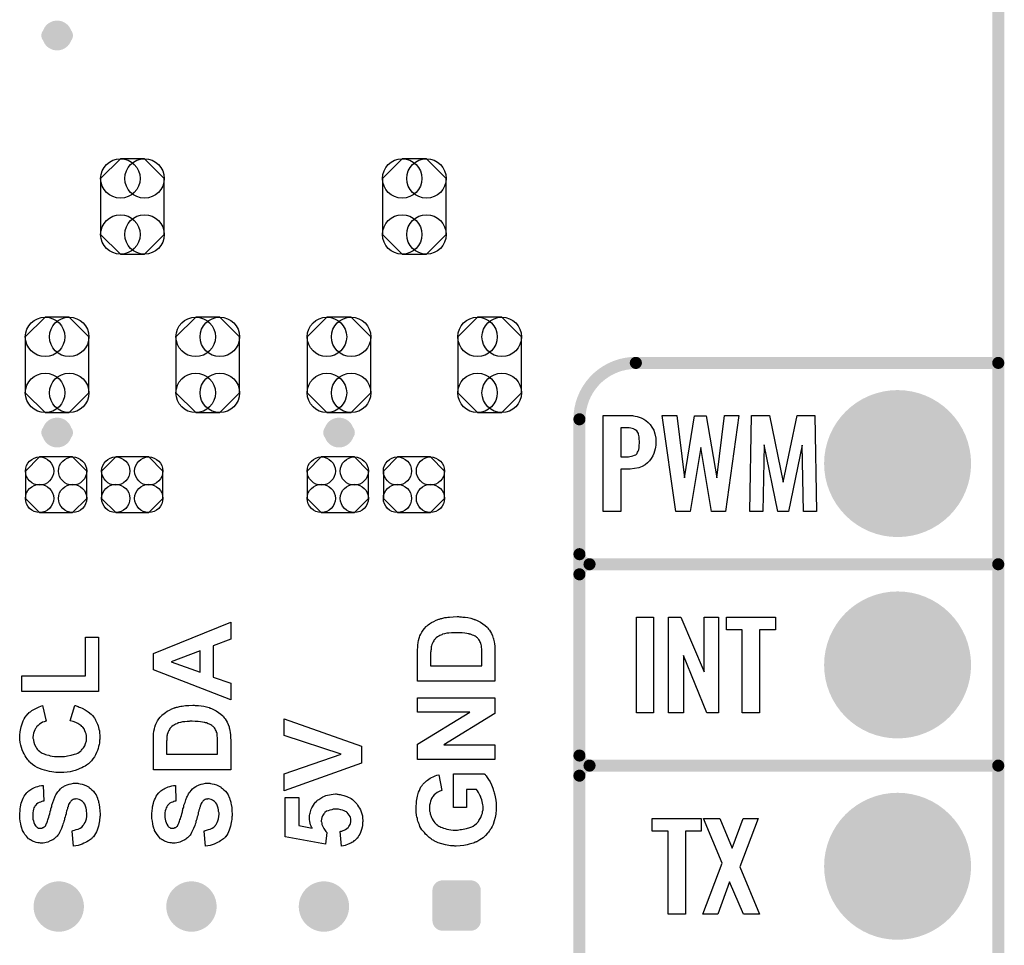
# Model space of a CAD drawing. Extents: x -0.07 to 0.95, y -0.15 to 2.1.
# Tile 10 of 14: x 0.46 to 0.95, y 0.46 to 0.92. Entities that reach past the tile are written whole.
import ezdxf

# ---------------------------------------------------------------- set-up
doc = ezdxf.new("R2010")
doc.units = 0
doc.layers.get('0').update_dxf_attribs({"linetype": 'CONTINUOUS'})
for name, color, linetype in [('gko', 6, 'CONTINUOUS'), ('gto', 2, 'CONTINUOUS'), ('gts', 1, 'CONTINUOUS')]:
    doc.layers.add(name, color=color, linetype=linetype)

# ---------------------------------------------------------------- blocks, each defined once
blk = doc.blocks.new('D18')
at = {"const_width": 0.0075}
blk.add_lwpolyline([(-0.00375, 0, 1), (0.00375, 0, 1)], format="xyb", close=True, dxfattribs=at)
blk = doc.blocks.new('D20')
at = {"const_width": 0.005}
blk.add_lwpolyline([(-0.0025, 0, 1), (0.0025, 0, 1)], format="xyb", close=True, dxfattribs=at)
blk = doc.blocks.new('D29')
at = {"const_width": 0.003}
blk.add_lwpolyline([(-0.0015, 0, 1), (0.0015, 0, 1)], format="xyb", close=True, dxfattribs=at)
blk = doc.blocks.new('D62')
at = {"const_width": 0.00395}
blk.add_lwpolyline([(-0.001975, 0, 1), (0.001975, 0, 1)], format="xyb", close=True, dxfattribs=at)
blk = doc.blocks.new('D67')
blk.add_lwpolyline([(0.0152, -0.0068), (0.0152, 0.0068), (0.0082, 0.0138), (-0.0082, 0.0138), (-0.0152, 0.0068), (-0.0152, -0.0068), (-0.0082, -0.0138), (0.0082, -0.0138)], close=True)
for centre in [(-0.0082, 0.0068), (0.0082, 0.0068), (-0.0082, -0.0068), (0.0082, -0.0068)]:
    blk.add_circle(centre, 0.007)
blk = doc.blocks.new('D68')
blk.add_lwpolyline([(-0.0158, 0.0139), (-0.0158, -0.0139), (-0.006, -0.0237), (0.006, -0.0237), (0.0158, -0.0139), (0.0158, 0.0139), (0.006, 0.0237), (-0.006, 0.0237)], close=True)
for centre in [(-0.006, 0.0139), (0.006, 0.0139), (-0.006, -0.0139), (0.006, -0.0139)]:
    blk.add_circle(centre, 0.0098)
blk = doc.blocks.new('D39')
at = {"const_width": 0.0365}
blk.add_lwpolyline([(-0.01825, 0, 1), (0.01825, 0, 1)], format="xyb", close=True, dxfattribs=at)

msp = doc.modelspace()

# ---------------------------------------------------------------- linework, layer by layer
at = {"layer": 'gko', "color": 6, "const_width": 0.006}
msp.add_lwpolyline([(0.95, -0.05), (0.95, 2.01)], dxfattribs=at)
at = {"layer": 'gto', "color": 2}
for points, const_width in [([(0.4865, 0.9126, 1), (0.4787, 0.9126)], 0.007), ([(0.4787, 0.9126, 1), (0.4865, 0.9126)], 0.007), ([(0.77, 0.75, 0.414214), (0.742, 0.722)], 0.006), ([(0.4865, 0.7154, 1), (0.4787, 0.7154)], 0.007), ([(0.4787, 0.7154, 1), (0.4865, 0.7154)], 0.007), ([(0.6265, 0.7154, 1), (0.6187, 0.7154)], 0.007), ([(0.6187, 0.7154, 1), (0.6265, 0.7154)], 0.007), ([(0.742, 0.655, 0.414214), (0.747, 0.65)], 0.006), ([(0.747, 0.65, 0.414214), (0.742, 0.645)], 0.006), ([(0.747, 0.65, 0.414214), (0.742, 0.645)], 0.006), ([(0.742, 0.555, 0.414214), (0.747, 0.55)], 0.006), ([(0.747, 0.55, 0.414214), (0.742, 0.545)], 0.006), ([(0.747, 0.55, 0.414214), (0.742, 0.545)], 0.006), ([(0.4884, 0.48, 1), (0.4784, 0.48)], 0.015), ([(0.5543, 0.48, 1), (0.5443, 0.48)], 0.015), ([(0.6201, 0.48, 1), (0.6101, 0.48)], 0.015), ([(0.4784, 0.48, 1), (0.4884, 0.48)], 0.015), ([(0.5443, 0.48, 1), (0.5543, 0.48)], 0.015), ([(0.6101, 0.48, 1), (0.6201, 0.48)], 0.015)]:
    msp.add_lwpolyline(points, format="xyb", dxfattribs=dict(at, const_width=const_width))
for points, const_width in [([(0.4787, 0.9126), (0.4787, 0.9126)], 0.007), ([(0.4865, 0.9126), (0.4865, 0.9126)], 0.007), ([(0.4865, 0.9126), (0.4865, 0.9126)], 0.007), ([(0.77, 0.75), (0.77, 0.75)], 0.006), ([(0.77, 0.75), (0.77, 0.75)], 0.006), ([(0.77, 0.75), (0.95, 0.75)], 0.006), ([(0.742, -0.022), (0.742, 0.722)], 0.006), ([(0.4787, 0.7154), (0.4787, 0.7154)], 0.007), ([(0.4865, 0.7154), (0.4865, 0.7154)], 0.007), ([(0.4865, 0.7154), (0.4865, 0.7154)], 0.007), ([(0.6187, 0.7154), (0.6187, 0.7154)], 0.007), ([(0.6265, 0.7154), (0.6265, 0.7154)], 0.007), ([(0.6265, 0.7154), (0.6265, 0.7154)], 0.007), ([(0.742, 0.655), (0.742, 0.655)], 0.006), ([(0.742, 0.655), (0.742, 0.655)], 0.006), ([(0.747, 0.65), (0.747, 0.65)], 0.006), ([(0.747, 0.65), (0.747, 0.65)], 0.006), ([(0.747, 0.65), (0.747, 0.65)], 0.006), ([(0.747, 0.65), (0.747, 0.65)], 0.006), ([(0.747, 0.65), (0.95, 0.65)], 0.006), ([(0.747, 0.65), (0.95, 0.65)], 0.006), ([(0.742, 0.555), (0.742, 0.645)], 0.006), ([(0.742, 0.555), (0.742, 0.555)], 0.006), ([(0.742, 0.555), (0.742, 0.555)], 0.006), ([(0.747, 0.55), (0.747, 0.55)], 0.006), ([(0.747, 0.55), (0.747, 0.55)], 0.006), ([(0.747, 0.55), (0.747, 0.55)], 0.006), ([(0.747, 0.55), (0.747, 0.55)], 0.006), ([(0.747, 0.55), (0.95, 0.55)], 0.006), ([(0.747, 0.55), (0.95, 0.55)], 0.006), ([(0.742, 0.455), (0.742, 0.545)], 0.006), ([(0.674, 0.488), (0.688, 0.488)], 0.01), ([(0.674, 0.473), (0.674, 0.488)], 0.01), ([(0.6781, 0.4781), (0.688, 0.488)], 0.01), ([(0.688, 0.473), (0.688, 0.488)], 0.01), ([(0.4784, 0.48), (0.4784, 0.48)], 0.015), ([(0.4884, 0.48), (0.4884, 0.48)], 0.015), ([(0.4884, 0.48), (0.4884, 0.48)], 0.015), ([(0.5443, 0.48), (0.5443, 0.48)], 0.015), ([(0.5543, 0.48), (0.5543, 0.48)], 0.015), ([(0.5543, 0.48), (0.5543, 0.48)], 0.015), ([(0.6101, 0.48), (0.6101, 0.48)], 0.015), ([(0.6201, 0.48), (0.6201, 0.48)], 0.015), ([(0.6201, 0.48), (0.6201, 0.48)], 0.015), ([(0.674, 0.473), (0.688, 0.473)], 0.01)]:
    msp.add_lwpolyline(points, dxfattribs=dict(at, const_width=const_width))
for points in [[(0.7689, 0.7237), (0.7697, 0.7236), (0.7706, 0.7234), (0.7716, 0.723), (0.7727, 0.7227), (0.7739, 0.7221), (0.775, 0.7214), (0.7761, 0.7204), (0.7771, 0.7194), (0.778, 0.718), (0.7789, 0.7166), (0.7794, 0.7147), (0.7799, 0.7127), (0.78, 0.7103), (0.78, 0.7101), (0.78, 0.7097), (0.7799, 0.7091), (0.7798, 0.7082), (0.7796, 0.7073), (0.7793, 0.7062), (0.7789, 0.705), (0.7784, 0.7038), (0.7776, 0.7026), (0.7768, 0.7014), (0.7758, 0.7004), (0.7746, 0.6994), (0.7731, 0.6985), (0.7715, 0.6979), (0.7694, 0.6975), (0.7672, 0.6973), (0.7625, 0.6973), (0.7625, 0.6762), (0.7538, 0.6762), (0.7538, 0.7238), (0.7683, 0.7238), (0.7689, 0.7237)], [(0.8146, 0.6762), (0.8075, 0.6762), (0.8023, 0.708), (0.797, 0.6762), (0.7898, 0.6762), (0.7831, 0.7238), (0.7903, 0.7238), (0.7942, 0.6929), (0.7992, 0.7237), (0.805, 0.7237), (0.8102, 0.6929), (0.814, 0.7238), (0.8212, 0.7238), (0.8146, 0.6762)], [(0.8598, 0.6762), (0.8533, 0.6762), (0.8526, 0.7092), (0.8458, 0.6762), (0.8406, 0.6762), (0.8337, 0.7093), (0.8331, 0.6762), (0.8266, 0.6762), (0.8274, 0.7238), (0.8364, 0.7238), (0.8431, 0.6908), (0.8502, 0.7238), (0.8589, 0.7238), (0.8598, 0.6762)], [(0.7667, 0.7177), (0.7625, 0.7177), (0.7625, 0.7034), (0.7664, 0.7034), (0.767, 0.7035), (0.7678, 0.7036), (0.7685, 0.7038), (0.7693, 0.7041), (0.77, 0.7044), (0.7705, 0.7049), (0.7706, 0.705), (0.7707, 0.7052), (0.7709, 0.7056), (0.7712, 0.7062), (0.7715, 0.7069), (0.7716, 0.7079), (0.7717, 0.709), (0.7718, 0.7103), (0.7718, 0.7104), (0.7718, 0.7107), (0.7718, 0.7113), (0.7717, 0.7119), (0.7716, 0.7133), (0.7715, 0.714), (0.7714, 0.7146), (0.7714, 0.7147), (0.7713, 0.7149), (0.771, 0.7154), (0.7705, 0.7162), (0.7697, 0.7168), (0.7696, 0.7168), (0.7694, 0.7169), (0.7691, 0.7171), (0.7688, 0.7173), (0.7682, 0.7174), (0.7675, 0.7176), (0.7667, 0.7177)], [(0.5688, 0.6128), (0.5601, 0.6095), (0.5601, 0.594), (0.5688, 0.5909), (0.5688, 0.5826), (0.5304, 0.5975), (0.5304, 0.6057), (0.5688, 0.6212), (0.5688, 0.6128)], [(0.6824, 0.6239), (0.6829, 0.6239), (0.6834, 0.6239), (0.684, 0.6238), (0.6853, 0.6237), (0.6866, 0.6235), (0.688, 0.6232), (0.6893, 0.6228), (0.6894, 0.6228), (0.6895, 0.6227), (0.6897, 0.6226), (0.6901, 0.6225), (0.6904, 0.6224), (0.6908, 0.6222), (0.6918, 0.6217), (0.6928, 0.6212), (0.694, 0.6204), (0.6951, 0.6196), (0.6962, 0.6187), (0.6963, 0.6186), (0.6965, 0.6183), (0.6968, 0.6178), (0.6973, 0.6172), (0.6978, 0.6164), (0.6983, 0.6156), (0.6988, 0.6145), (0.6992, 0.6132), (0.6992, 0.6132), (0.6993, 0.6131), (0.6993, 0.613), (0.6993, 0.6128), (0.6994, 0.6122), (0.6996, 0.6114), (0.6998, 0.6105), (0.6999, 0.6093), (0.6999, 0.6079), (0.7, 0.6064), (0.7, 0.5919), (0.6616, 0.5919), (0.6616, 0.606), (0.6616, 0.606), (0.6616, 0.6062), (0.6616, 0.6064), (0.6616, 0.6067), (0.6616, 0.6072), (0.6616, 0.6076), (0.6617, 0.6087), (0.6618, 0.6098), (0.6619, 0.6111), (0.6621, 0.6122), (0.6624, 0.6133), (0.6624, 0.6133), (0.6624, 0.6135), (0.6625, 0.6136), (0.6625, 0.6138), (0.6628, 0.6145), (0.6632, 0.6153), (0.6637, 0.6162), (0.6643, 0.6172), (0.665, 0.6181), (0.6659, 0.6191), (0.6659, 0.6191), (0.666, 0.6192), (0.6664, 0.6194), (0.6669, 0.6199), (0.6676, 0.6204), (0.6685, 0.621), (0.6696, 0.6216), (0.6708, 0.6222), (0.6721, 0.6227), (0.6722, 0.6227), (0.6723, 0.6228), (0.6725, 0.6228), (0.6728, 0.6229), (0.6731, 0.623), (0.6736, 0.6231), (0.6741, 0.6232), (0.6746, 0.6234), (0.6752, 0.6235), (0.676, 0.6236), (0.6767, 0.6237), (0.6775, 0.6238), (0.6792, 0.6239), (0.6812, 0.624), (0.682, 0.624), (0.6824, 0.6239)], [(0.7788, 0.5762), (0.7703, 0.5762), (0.7703, 0.6238), (0.7788, 0.6238), (0.7788, 0.5762)], [(0.811, 0.5762), (0.8052, 0.5762), (0.7936, 0.6046), (0.7936, 0.5762), (0.7862, 0.5762), (0.7862, 0.6238), (0.7923, 0.6238), (0.8039, 0.5966), (0.8039, 0.6238), (0.811, 0.6238), (0.811, 0.5762)], [(0.8393, 0.6174), (0.8315, 0.6174), (0.8315, 0.5762), (0.8228, 0.5762), (0.8228, 0.6174), (0.815, 0.6174), (0.815, 0.6238), (0.8393, 0.6238), (0.8393, 0.6174)], [(0.5032, 0.5868), (0.465, 0.5868), (0.465, 0.5945), (0.4967, 0.5945), (0.4967, 0.6138), (0.5032, 0.6138), (0.5032, 0.5868)], [(0.6809, 0.616), (0.6797, 0.616), (0.6793, 0.6159), (0.6784, 0.6159), (0.6772, 0.6158), (0.6761, 0.6157), (0.675, 0.6155), (0.674, 0.6152), (0.674, 0.6152), (0.6739, 0.6151), (0.6736, 0.615), (0.6732, 0.6148), (0.6726, 0.6146), (0.6721, 0.6143), (0.6715, 0.6139), (0.6709, 0.6135), (0.6703, 0.613), (0.6703, 0.6129), (0.6701, 0.6127), (0.6699, 0.6124), (0.6696, 0.612), (0.6693, 0.6115), (0.669, 0.6108), (0.6687, 0.6102), (0.6685, 0.6094), (0.6685, 0.6093), (0.6684, 0.6091), (0.6684, 0.6086), (0.6683, 0.608), (0.6683, 0.6076), (0.6682, 0.6071), (0.6682, 0.6066), (0.6681, 0.6061), (0.6681, 0.6054), (0.6681, 0.6047), (0.6681, 0.6039), (0.6681, 0.6031), (0.6681, 0.5996), (0.6935, 0.5996), (0.6935, 0.6053), (0.6935, 0.6054), (0.6935, 0.6055), (0.6935, 0.6057), (0.6935, 0.6059), (0.6935, 0.6065), (0.6935, 0.6072), (0.6935, 0.608), (0.6933, 0.6087), (0.6933, 0.6095), (0.6932, 0.6101), (0.6932, 0.6102), (0.6931, 0.6104), (0.693, 0.6107), (0.6928, 0.6112), (0.6926, 0.6117), (0.6923, 0.6122), (0.692, 0.6127), (0.6916, 0.6132), (0.6915, 0.6132), (0.6913, 0.6134), (0.6911, 0.6136), (0.6907, 0.6139), (0.6902, 0.6142), (0.6896, 0.6146), (0.6888, 0.6148), (0.6879, 0.6152), (0.6878, 0.6152), (0.6878, 0.6152), (0.6876, 0.6152), (0.6874, 0.6153), (0.6872, 0.6154), (0.6868, 0.6155), (0.686, 0.6156), (0.685, 0.6157), (0.6838, 0.6159), (0.6824, 0.6159), (0.6809, 0.616)], [(0.5536, 0.607), (0.5393, 0.6016), (0.5536, 0.5964), (0.5536, 0.607)], [(0.7, 0.5759), (0.6747, 0.5603), (0.7, 0.5603), (0.7, 0.5531), (0.6616, 0.5531), (0.6616, 0.5606), (0.6875, 0.5765), (0.6616, 0.5765), (0.6616, 0.5836), (0.7, 0.5836), (0.7, 0.5759)], [(0.4917, 0.5798), (0.492, 0.5797), (0.4925, 0.5795), (0.493, 0.5793), (0.4936, 0.5791), (0.4942, 0.5788), (0.495, 0.5785), (0.4965, 0.5777), (0.498, 0.5767), (0.4995, 0.5755), (0.5002, 0.5748), (0.5008, 0.5741), (0.5008, 0.574), (0.5009, 0.5739), (0.5011, 0.5737), (0.5013, 0.5734), (0.5015, 0.573), (0.5017, 0.5725), (0.502, 0.5719), (0.5023, 0.5713), (0.5026, 0.5706), (0.5029, 0.5698), (0.5031, 0.569), (0.5033, 0.5681), (0.5036, 0.5672), (0.5037, 0.5661), (0.5038, 0.5651), (0.5038, 0.5639), (0.5038, 0.5638), (0.5038, 0.5636), (0.5038, 0.5632), (0.5037, 0.5626), (0.5037, 0.562), (0.5036, 0.5612), (0.5034, 0.5604), (0.5032, 0.5595), (0.5029, 0.5585), (0.5026, 0.5575), (0.5021, 0.5565), (0.5016, 0.5554), (0.5011, 0.5543), (0.5003, 0.5533), (0.4996, 0.5523), (0.4986, 0.5513), (0.4986, 0.5513), (0.4984, 0.5511), (0.4981, 0.5509), (0.4977, 0.5506), (0.4971, 0.5502), (0.4965, 0.5498), (0.4957, 0.5494), (0.4948, 0.5489), (0.4939, 0.5485), (0.4928, 0.548), (0.4916, 0.5476), (0.4903, 0.5472), (0.489, 0.5469), (0.4875, 0.5467), (0.486, 0.5465), (0.4843, 0.5465), (0.4839, 0.5465), (0.4834, 0.5465), (0.4827, 0.5465), (0.4819, 0.5466), (0.481, 0.5467), (0.48, 0.5469), (0.4788, 0.5471), (0.4776, 0.5474), (0.4764, 0.5477), (0.4752, 0.5481), (0.4739, 0.5486), (0.4727, 0.5491), (0.4715, 0.5498), (0.4704, 0.5505), (0.4694, 0.5514), (0.4693, 0.5515), (0.4691, 0.5516), (0.4689, 0.5519), (0.4685, 0.5523), (0.4681, 0.5528), (0.4677, 0.5534), (0.4672, 0.5541), (0.4667, 0.5549), (0.4662, 0.5558), (0.4657, 0.5567), (0.4653, 0.5578), (0.4649, 0.559), (0.4645, 0.5602), (0.4643, 0.5615), (0.4641, 0.5629), (0.464, 0.5644), (0.464, 0.5644), (0.464, 0.5647), (0.464, 0.5651), (0.4641, 0.5656), (0.4642, 0.5662), (0.4643, 0.5668), (0.4644, 0.5676), (0.4645, 0.5684), (0.4648, 0.5693), (0.465, 0.5703), (0.4654, 0.5712), (0.4658, 0.5722), (0.4663, 0.5732), (0.4668, 0.574), (0.4675, 0.575), (0.4682, 0.5758), (0.4682, 0.5759), (0.4683, 0.5759), (0.4685, 0.5761), (0.4686, 0.5763), (0.4689, 0.5765), (0.4693, 0.5767), (0.47, 0.5773), (0.471, 0.5779), (0.4723, 0.5786), (0.4736, 0.5792), (0.4753, 0.5798), (0.4771, 0.5721), (0.477, 0.5721), (0.477, 0.572), (0.4768, 0.572), (0.4766, 0.5719), (0.4761, 0.5718), (0.4754, 0.5715), (0.4746, 0.5711), (0.4739, 0.5706), (0.4731, 0.5699), (0.4724, 0.5692), (0.4724, 0.5691), (0.4721, 0.5688), (0.4719, 0.5684), (0.4715, 0.5678), (0.4712, 0.567), (0.4709, 0.5661), (0.4707, 0.5651), (0.4706, 0.564), (0.4706, 0.5639), (0.4706, 0.5638), (0.4706, 0.5636), (0.4707, 0.5633), (0.4708, 0.5629), (0.4708, 0.5625), (0.471, 0.5616), (0.4714, 0.5604), (0.472, 0.5593), (0.4723, 0.5587), (0.4727, 0.5581), (0.4732, 0.5576), (0.4738, 0.5571), (0.4738, 0.5571), (0.4739, 0.557), (0.4741, 0.5568), (0.4744, 0.5567), (0.4747, 0.5565), (0.4751, 0.5562), (0.4756, 0.556), (0.4761, 0.5558), (0.4768, 0.5555), (0.4775, 0.5553), (0.4784, 0.5551), (0.4792, 0.5548), (0.4802, 0.5547), (0.4813, 0.5546), (0.4825, 0.5545), (0.4837, 0.5545), (0.4845, 0.5545), (0.4849, 0.5545), (0.4855, 0.5545), (0.4862, 0.5546), (0.487, 0.5547), (0.4878, 0.5548), (0.4895, 0.5551), (0.4912, 0.5556), (0.4921, 0.5558), (0.4928, 0.5562), (0.4936, 0.5566), (0.4942, 0.5571), (0.4942, 0.5571), (0.4943, 0.5572), (0.4945, 0.5573), (0.4947, 0.5576), (0.4951, 0.5581), (0.4957, 0.5589), (0.4963, 0.5598), (0.4967, 0.561), (0.4971, 0.5623), (0.4972, 0.5631), (0.4972, 0.5638), (0.4972, 0.5639), (0.4972, 0.5639), (0.4972, 0.5641), (0.4972, 0.5643), (0.4971, 0.5649), (0.497, 0.5657), (0.4967, 0.5664), (0.4964, 0.5673), (0.496, 0.5682), (0.4953, 0.5691), (0.4952, 0.5692), (0.4949, 0.5695), (0.4945, 0.5699), (0.4938, 0.5703), (0.4929, 0.5709), (0.4918, 0.5714), (0.4906, 0.5719), (0.4891, 0.5723), (0.4914, 0.5799), (0.4915, 0.5799), (0.4917, 0.5798)], [(0.5512, 0.5799), (0.5516, 0.5799), (0.5522, 0.5799), (0.5528, 0.5798), (0.5541, 0.5797), (0.5554, 0.5795), (0.5568, 0.5792), (0.5581, 0.5788), (0.5582, 0.5788), (0.5583, 0.5787), (0.5585, 0.5786), (0.5588, 0.5785), (0.5592, 0.5784), (0.5596, 0.5782), (0.5606, 0.5777), (0.5616, 0.5772), (0.5628, 0.5764), (0.5639, 0.5756), (0.5649, 0.5747), (0.5651, 0.5745), (0.5653, 0.5743), (0.5656, 0.5738), (0.5661, 0.5732), (0.5666, 0.5724), (0.5671, 0.5715), (0.5676, 0.5704), (0.568, 0.5692), (0.568, 0.5692), (0.5681, 0.5691), (0.5681, 0.5689), (0.5681, 0.5688), (0.5682, 0.5682), (0.5684, 0.5674), (0.5686, 0.5664), (0.5687, 0.5653), (0.5687, 0.5639), (0.5688, 0.5624), (0.5688, 0.5479), (0.5304, 0.5479), (0.5304, 0.5619), (0.5304, 0.562), (0.5304, 0.5622), (0.5304, 0.5624), (0.5304, 0.5627), (0.5304, 0.5632), (0.5304, 0.5636), (0.5305, 0.5647), (0.5305, 0.5658), (0.5307, 0.5671), (0.5309, 0.5682), (0.5311, 0.5693), (0.5311, 0.5693), (0.5312, 0.5694), (0.5313, 0.5696), (0.5313, 0.5698), (0.5316, 0.5705), (0.532, 0.5713), (0.5325, 0.5722), (0.5331, 0.5732), (0.5338, 0.5741), (0.5347, 0.575), (0.5347, 0.5751), (0.5348, 0.5752), (0.5351, 0.5754), (0.5357, 0.5759), (0.5364, 0.5764), (0.5373, 0.577), (0.5384, 0.5776), (0.5396, 0.5782), (0.5409, 0.5787), (0.541, 0.5787), (0.5411, 0.5788), (0.5413, 0.5788), (0.5416, 0.5789), (0.5419, 0.579), (0.5424, 0.5791), (0.5429, 0.5792), (0.5434, 0.5794), (0.544, 0.5795), (0.5447, 0.5796), (0.5455, 0.5797), (0.5463, 0.5798), (0.548, 0.5799), (0.55, 0.58), (0.5507, 0.58), (0.5512, 0.5799)], [(0.6337, 0.5596), (0.6337, 0.5512), (0.5953, 0.5375), (0.5953, 0.5459), (0.6237, 0.5556), (0.5953, 0.565), (0.5953, 0.5733), (0.6337, 0.5596)], [(0.5496, 0.572), (0.5485, 0.572), (0.5481, 0.5719), (0.5471, 0.5719), (0.546, 0.5718), (0.5449, 0.5717), (0.5438, 0.5714), (0.5428, 0.5712), (0.5427, 0.5712), (0.5427, 0.5711), (0.5424, 0.571), (0.542, 0.5708), (0.5414, 0.5706), (0.5409, 0.5703), (0.5403, 0.5699), (0.5396, 0.5694), (0.5391, 0.5689), (0.539, 0.5689), (0.5389, 0.5687), (0.5386, 0.5684), (0.5384, 0.568), (0.538, 0.5674), (0.5378, 0.5668), (0.5375, 0.5662), (0.5373, 0.5654), (0.5373, 0.5653), (0.5372, 0.5651), (0.5371, 0.5646), (0.537, 0.564), (0.537, 0.5636), (0.537, 0.5631), (0.537, 0.5626), (0.5369, 0.5621), (0.5369, 0.5614), (0.5369, 0.5607), (0.5369, 0.5599), (0.5369, 0.5591), (0.5369, 0.5556), (0.5623, 0.5556), (0.5623, 0.5613), (0.5623, 0.5614), (0.5623, 0.5615), (0.5623, 0.5617), (0.5623, 0.5619), (0.5623, 0.5624), (0.5622, 0.5632), (0.5622, 0.5639), (0.5621, 0.5647), (0.5621, 0.5654), (0.562, 0.5661), (0.562, 0.5662), (0.5618, 0.5664), (0.5617, 0.5667), (0.5616, 0.5672), (0.5613, 0.5677), (0.5611, 0.5682), (0.5607, 0.5687), (0.5603, 0.5692), (0.5603, 0.5692), (0.5601, 0.5694), (0.5598, 0.5696), (0.5595, 0.5699), (0.559, 0.5702), (0.5583, 0.5706), (0.5576, 0.5708), (0.5567, 0.5712), (0.5566, 0.5712), (0.5566, 0.5712), (0.5564, 0.5712), (0.5562, 0.5713), (0.556, 0.5714), (0.5556, 0.5714), (0.5548, 0.5716), (0.5538, 0.5717), (0.5526, 0.5719), (0.5512, 0.5719), (0.5496, 0.572)], [(0.6949, 0.5458), (0.6951, 0.5456), (0.6952, 0.5455), (0.6954, 0.5452), (0.6957, 0.5449), (0.6962, 0.5441), (0.6968, 0.5431), (0.6976, 0.5419), (0.6983, 0.5405), (0.6989, 0.5388), (0.6989, 0.5387), (0.699, 0.5386), (0.6991, 0.5384), (0.6992, 0.538), (0.6993, 0.5376), (0.6995, 0.5371), (0.6997, 0.5365), (0.6998, 0.5359), (0.7002, 0.5345), (0.7004, 0.5329), (0.7007, 0.5313), (0.7007, 0.5295), (0.7007, 0.5294), (0.7007, 0.5292), (0.7007, 0.5289), (0.7007, 0.5285), (0.7007, 0.5279), (0.7006, 0.5273), (0.7005, 0.5267), (0.7004, 0.5259), (0.7001, 0.5243), (0.6997, 0.5225), (0.6991, 0.5207), (0.6987, 0.5198), (0.6982, 0.5189), (0.6982, 0.5189), (0.6981, 0.5188), (0.6979, 0.5185), (0.6977, 0.5182), (0.6975, 0.5178), (0.6972, 0.5174), (0.6968, 0.5169), (0.6963, 0.5164), (0.6953, 0.5153), (0.6941, 0.5142), (0.6926, 0.5132), (0.691, 0.5122), (0.6909, 0.5122), (0.6907, 0.5121), (0.6905, 0.512), (0.6901, 0.5119), (0.6897, 0.5117), (0.6892, 0.5115), (0.6886, 0.5113), (0.6879, 0.5111), (0.6872, 0.5109), (0.6863, 0.5107), (0.6846, 0.5103), (0.6827, 0.5101), (0.6807, 0.51), (0.6801, 0.51), (0.6797, 0.5101), (0.6791, 0.5101), (0.6785, 0.5101), (0.6779, 0.5102), (0.6771, 0.5103), (0.6755, 0.5106), (0.6736, 0.5111), (0.6718, 0.5117), (0.6709, 0.5121), (0.67, 0.5125), (0.67, 0.5126), (0.6698, 0.5126), (0.6696, 0.5128), (0.6693, 0.5129), (0.6689, 0.5132), (0.6684, 0.5136), (0.6679, 0.5139), (0.6674, 0.5143), (0.6668, 0.5148), (0.6662, 0.5154), (0.6656, 0.516), (0.665, 0.5167), (0.6644, 0.5174), (0.6638, 0.5181), (0.6628, 0.5198), (0.6628, 0.5199), (0.6627, 0.52), (0.6626, 0.5202), (0.6625, 0.5205), (0.6624, 0.5209), (0.6622, 0.5213), (0.662, 0.5218), (0.6618, 0.5224), (0.6616, 0.523), (0.6615, 0.5237), (0.6613, 0.5245), (0.6611, 0.5253), (0.6609, 0.527), (0.6609, 0.529), (0.6609, 0.5291), (0.6609, 0.5294), (0.6609, 0.5297), (0.6609, 0.5302), (0.661, 0.5308), (0.661, 0.5315), (0.6611, 0.5323), (0.6613, 0.5331), (0.6616, 0.5349), (0.6621, 0.5368), (0.6625, 0.5377), (0.6629, 0.5386), (0.6633, 0.5394), (0.6639, 0.5402), (0.6639, 0.5402), (0.664, 0.5404), (0.6642, 0.5406), (0.6644, 0.5409), (0.6647, 0.5412), (0.6651, 0.5415), (0.6655, 0.5419), (0.666, 0.5424), (0.6666, 0.5428), (0.6672, 0.5432), (0.6679, 0.5437), (0.6686, 0.5441), (0.6694, 0.5445), (0.6703, 0.5449), (0.6712, 0.5452), (0.6721, 0.5454), (0.6736, 0.5377), (0.6735, 0.5377), (0.6735, 0.5376), (0.6731, 0.5375), (0.6726, 0.5373), (0.672, 0.537), (0.6713, 0.5366), (0.6705, 0.536), (0.6698, 0.5354), (0.6691, 0.5346), (0.6691, 0.5345), (0.6689, 0.5342), (0.6686, 0.5337), (0.6683, 0.5331), (0.668, 0.5323), (0.6678, 0.5313), (0.6675, 0.5303), (0.6675, 0.529), (0.6675, 0.529), (0.6675, 0.5288), (0.6675, 0.5285), (0.6675, 0.5282), (0.6676, 0.5278), (0.6676, 0.5273), (0.6678, 0.5267), (0.6679, 0.5261), (0.6683, 0.5248), (0.6685, 0.5242), (0.6689, 0.5235), (0.6693, 0.5228), (0.6696, 0.5222), (0.6702, 0.5215), (0.6708, 0.5209), (0.6708, 0.5209), (0.6709, 0.5208), (0.6711, 0.5207), (0.6714, 0.5205), (0.6717, 0.5203), (0.6721, 0.52), (0.6726, 0.5197), (0.6731, 0.5195), (0.6738, 0.5192), (0.6745, 0.5189), (0.6753, 0.5187), (0.6761, 0.5184), (0.6771, 0.5183), (0.6781, 0.5181), (0.6792, 0.518), (0.6804, 0.518), (0.681, 0.518), (0.6815, 0.518), (0.6821, 0.5181), (0.6827, 0.5182), (0.6835, 0.5183), (0.6842, 0.5184), (0.6859, 0.5187), (0.6876, 0.5193), (0.6885, 0.5196), (0.6892, 0.52), (0.69, 0.5205), (0.6907, 0.521), (0.6907, 0.521), (0.6908, 0.5212), (0.691, 0.5213), (0.6912, 0.5215), (0.6915, 0.5219), (0.6918, 0.5222), (0.6921, 0.5227), (0.6924, 0.5232), (0.6927, 0.5237), (0.693, 0.5243), (0.6936, 0.5257), (0.6938, 0.5264), (0.6939, 0.5272), (0.6941, 0.5281), (0.6941, 0.529), (0.6941, 0.529), (0.6941, 0.5291), (0.6941, 0.5294), (0.6941, 0.5299), (0.694, 0.5305), (0.6939, 0.5313), (0.6937, 0.5321), (0.6935, 0.533), (0.6932, 0.5339), (0.6932, 0.5339), (0.6931, 0.534), (0.693, 0.5343), (0.6928, 0.5348), (0.6925, 0.5353), (0.6922, 0.536), (0.6918, 0.5367), (0.6913, 0.5374), (0.6908, 0.5381), (0.6859, 0.5381), (0.6859, 0.5292), (0.6794, 0.5292), (0.6794, 0.5459), (0.6948, 0.5459), (0.6949, 0.5458)], [(0.4928, 0.5412), (0.4932, 0.5411), (0.494, 0.541), (0.495, 0.5408), (0.4961, 0.5405), (0.4971, 0.54), (0.4982, 0.5394), (0.4983, 0.5394), (0.4983, 0.5392), (0.4987, 0.539), (0.4992, 0.5386), (0.4998, 0.538), (0.5006, 0.5373), (0.5012, 0.5364), (0.5019, 0.5354), (0.5025, 0.5341), (0.5025, 0.5341), (0.5026, 0.534), (0.5026, 0.5338), (0.5027, 0.5335), (0.5028, 0.5332), (0.5029, 0.5328), (0.5031, 0.5324), (0.5032, 0.5319), (0.5033, 0.5313), (0.5034, 0.5306), (0.5037, 0.5292), (0.5038, 0.5276), (0.5039, 0.5258), (0.5039, 0.5258), (0.5039, 0.5255), (0.5039, 0.5251), (0.5038, 0.5246), (0.5038, 0.524), (0.5037, 0.5233), (0.5036, 0.5225), (0.5034, 0.5217), (0.5031, 0.5199), (0.5028, 0.5189), (0.5025, 0.518), (0.5021, 0.5171), (0.5017, 0.5162), (0.5012, 0.5154), (0.5006, 0.5146), (0.5005, 0.5146), (0.5004, 0.5144), (0.5002, 0.5142), (0.4999, 0.514), (0.4996, 0.5137), (0.4991, 0.5133), (0.4986, 0.5129), (0.4981, 0.5126), (0.4974, 0.5122), (0.4967, 0.5118), (0.4958, 0.5114), (0.495, 0.511), (0.494, 0.5107), (0.493, 0.5104), (0.4918, 0.5102), (0.4907, 0.51), (0.49, 0.5175), (0.49, 0.5175), (0.4901, 0.5176), (0.4903, 0.5176), (0.4906, 0.5177), (0.4912, 0.5179), (0.4921, 0.5182), (0.493, 0.5185), (0.494, 0.519), (0.4948, 0.5195), (0.4956, 0.5203), (0.4956, 0.5204), (0.4958, 0.5207), (0.4961, 0.5211), (0.4965, 0.5218), (0.4968, 0.5226), (0.4971, 0.5235), (0.4973, 0.5247), (0.4973, 0.5259), (0.4973, 0.526), (0.4973, 0.5261), (0.4973, 0.5263), (0.4973, 0.5265), (0.4972, 0.5272), (0.4971, 0.528), (0.497, 0.5289), (0.4967, 0.5299), (0.4963, 0.5308), (0.4958, 0.5315), (0.4957, 0.5316), (0.4955, 0.5319), (0.4952, 0.5321), (0.4947, 0.5325), (0.4942, 0.5329), (0.4935, 0.5332), (0.4928, 0.5334), (0.4921, 0.5335), (0.4918, 0.5335), (0.4916, 0.5334), (0.4912, 0.5334), (0.4909, 0.5333), (0.4905, 0.5331), (0.4901, 0.5329), (0.4897, 0.5326), (0.4897, 0.5326), (0.4896, 0.5325), (0.4894, 0.5323), (0.4892, 0.532), (0.4889, 0.5316), (0.4886, 0.5311), (0.4883, 0.5306), (0.4881, 0.5299), (0.4881, 0.5298), (0.488, 0.5296), (0.4878, 0.5292), (0.4877, 0.5289), (0.4877, 0.5286), (0.4876, 0.5282), (0.4874, 0.5278), (0.4873, 0.5273), (0.4871, 0.5267), (0.487, 0.526), (0.4868, 0.5253), (0.4866, 0.5245), (0.4863, 0.5237), (0.4863, 0.5236), (0.4863, 0.5234), (0.4862, 0.523), (0.4861, 0.5227), (0.4859, 0.5222), (0.4857, 0.5215), (0.4855, 0.5209), (0.4853, 0.5202), (0.4847, 0.5188), (0.4841, 0.5174), (0.4837, 0.5167), (0.4834, 0.516), (0.483, 0.5154), (0.4826, 0.5149), (0.4825, 0.5149), (0.4824, 0.5148), (0.4822, 0.5146), (0.482, 0.5144), (0.4817, 0.5141), (0.4813, 0.5138), (0.4809, 0.5135), (0.4804, 0.5132), (0.4792, 0.5126), (0.4779, 0.512), (0.4772, 0.5118), (0.4765, 0.5116), (0.4756, 0.5115), (0.4748, 0.5114), (0.4743, 0.5114), (0.4738, 0.5116), (0.473, 0.5117), (0.4722, 0.5118), (0.4713, 0.5121), (0.4703, 0.5125), (0.4693, 0.5131), (0.4693, 0.5131), (0.4692, 0.5131), (0.4689, 0.5134), (0.4684, 0.5137), (0.4679, 0.5143), (0.4673, 0.5149), (0.4666, 0.5158), (0.466, 0.5167), (0.4654, 0.5178), (0.4654, 0.5179), (0.4654, 0.518), (0.4653, 0.5182), (0.4652, 0.5184), (0.4651, 0.5187), (0.465, 0.519), (0.4649, 0.5195), (0.4647, 0.52), (0.4645, 0.5211), (0.4643, 0.5224), (0.4641, 0.5238), (0.464, 0.5254), (0.464, 0.5255), (0.464, 0.5258), (0.464, 0.5261), (0.4641, 0.5266), (0.4642, 0.5272), (0.4642, 0.5279), (0.4643, 0.5286), (0.4644, 0.5295), (0.4648, 0.5313), (0.4651, 0.5321), (0.4654, 0.533), (0.4658, 0.5339), (0.4662, 0.5348), (0.4667, 0.5355), (0.4673, 0.5363), (0.4673, 0.5363), (0.4674, 0.5364), (0.4676, 0.5366), (0.4678, 0.5368), (0.4681, 0.5371), (0.4685, 0.5374), (0.469, 0.5378), (0.4695, 0.5381), (0.4701, 0.5385), (0.4707, 0.5388), (0.4714, 0.5391), (0.4722, 0.5394), (0.473, 0.5397), (0.4739, 0.5399), (0.4748, 0.5401), (0.4757, 0.5401), (0.476, 0.5324), (0.4759, 0.5324), (0.4755, 0.5323), (0.475, 0.5321), (0.4744, 0.5319), (0.4737, 0.5316), (0.473, 0.5313), (0.4724, 0.5308), (0.4718, 0.5302), (0.4718, 0.5301), (0.4716, 0.5299), (0.4714, 0.5295), (0.4711, 0.529), (0.4709, 0.5283), (0.4707, 0.5275), (0.4705, 0.5265), (0.4705, 0.5253), (0.4705, 0.5253), (0.4705, 0.5252), (0.4705, 0.525), (0.4705, 0.5248), (0.4705, 0.5242), (0.4706, 0.5234), (0.4708, 0.5226), (0.4711, 0.5217), (0.4714, 0.5209), (0.4719, 0.5201), (0.472, 0.52), (0.4721, 0.5199), (0.4723, 0.5197), (0.4725, 0.5195), (0.4729, 0.5193), (0.4733, 0.519), (0.4738, 0.5189), (0.4743, 0.5189), (0.4745, 0.5189), (0.4748, 0.5189), (0.4751, 0.519), (0.4755, 0.5192), (0.4759, 0.5193), (0.4762, 0.5196), (0.4766, 0.52), (0.4767, 0.52), (0.4769, 0.5203), (0.477, 0.5205), (0.4771, 0.5208), (0.4772, 0.521), (0.4774, 0.5214), (0.4776, 0.5219), (0.4778, 0.5224), (0.478, 0.523), (0.4782, 0.5236), (0.4785, 0.5244), (0.4787, 0.5252), (0.4789, 0.5261), (0.4792, 0.5271), (0.4792, 0.5271), (0.4792, 0.5274), (0.4793, 0.5276), (0.4794, 0.528), (0.4795, 0.5285), (0.4797, 0.529), (0.4799, 0.5296), (0.48, 0.5303), (0.4805, 0.5316), (0.4809, 0.533), (0.4814, 0.5343), (0.4817, 0.5349), (0.482, 0.5354), (0.482, 0.5355), (0.482, 0.5355), (0.4822, 0.5359), (0.4826, 0.5364), (0.483, 0.537), (0.4836, 0.5376), (0.4842, 0.5384), (0.485, 0.5391), (0.4859, 0.5397), (0.486, 0.5397), (0.4863, 0.5399), (0.4868, 0.5402), (0.4876, 0.5405), (0.4885, 0.5407), (0.4895, 0.541), (0.4907, 0.5412), (0.492, 0.5412), (0.4926, 0.5412), (0.4928, 0.5412)], [(0.5585, 0.5412), (0.5588, 0.5411), (0.5596, 0.541), (0.5606, 0.5408), (0.5617, 0.5405), (0.5627, 0.54), (0.5638, 0.5394), (0.5639, 0.5394), (0.5639, 0.5392), (0.5643, 0.539), (0.5648, 0.5386), (0.5654, 0.538), (0.5662, 0.5373), (0.5668, 0.5364), (0.5675, 0.5354), (0.5681, 0.5341), (0.5681, 0.5341), (0.5682, 0.534), (0.5682, 0.5338), (0.5683, 0.5335), (0.5684, 0.5332), (0.5686, 0.5328), (0.5687, 0.5324), (0.5688, 0.5319), (0.5689, 0.5313), (0.5691, 0.5306), (0.5693, 0.5292), (0.5694, 0.5276), (0.5695, 0.5258), (0.5695, 0.5258), (0.5695, 0.5255), (0.5695, 0.5251), (0.5694, 0.5246), (0.5694, 0.524), (0.5693, 0.5233), (0.5692, 0.5225), (0.5691, 0.5217), (0.5687, 0.5199), (0.5684, 0.5189), (0.5681, 0.518), (0.5677, 0.5171), (0.5673, 0.5162), (0.5668, 0.5154), (0.5662, 0.5146), (0.5661, 0.5146), (0.566, 0.5144), (0.5658, 0.5142), (0.5656, 0.514), (0.5652, 0.5137), (0.5647, 0.5133), (0.5642, 0.5129), (0.5637, 0.5126), (0.563, 0.5122), (0.5623, 0.5118), (0.5615, 0.5114), (0.5606, 0.511), (0.5596, 0.5107), (0.5586, 0.5104), (0.5575, 0.5102), (0.5563, 0.51), (0.5556, 0.5175), (0.5556, 0.5175), (0.5557, 0.5176), (0.556, 0.5176), (0.5562, 0.5177), (0.5568, 0.5179), (0.5577, 0.5182), (0.5586, 0.5185), (0.5596, 0.519), (0.5604, 0.5195), (0.5612, 0.5203), (0.5612, 0.5204), (0.5615, 0.5207), (0.5617, 0.5211), (0.5621, 0.5218), (0.5624, 0.5226), (0.5627, 0.5235), (0.5629, 0.5247), (0.563, 0.5259), (0.563, 0.526), (0.563, 0.5261), (0.563, 0.5263), (0.563, 0.5265), (0.5628, 0.5272), (0.5627, 0.528), (0.5626, 0.5289), (0.5623, 0.5299), (0.5619, 0.5308), (0.5614, 0.5315), (0.5613, 0.5316), (0.5611, 0.5319), (0.5608, 0.5321), (0.5603, 0.5325), (0.5598, 0.5329), (0.5591, 0.5332), (0.5585, 0.5334), (0.5577, 0.5335), (0.5575, 0.5335), (0.5572, 0.5334), (0.5568, 0.5334), (0.5565, 0.5333), (0.5561, 0.5331), (0.5557, 0.5329), (0.5553, 0.5326), (0.5553, 0.5326), (0.5552, 0.5325), (0.555, 0.5323), (0.5548, 0.532), (0.5545, 0.5316), (0.5542, 0.5311), (0.554, 0.5306), (0.5537, 0.5299), (0.5537, 0.5298), (0.5536, 0.5296), (0.5535, 0.5292), (0.5533, 0.5289), (0.5533, 0.5286), (0.5532, 0.5282), (0.553, 0.5278), (0.5529, 0.5273), (0.5527, 0.5267), (0.5526, 0.526), (0.5524, 0.5253), (0.5522, 0.5245), (0.552, 0.5237), (0.552, 0.5236), (0.5519, 0.5234), (0.5518, 0.523), (0.5517, 0.5227), (0.5515, 0.5222), (0.5514, 0.5215), (0.5511, 0.5209), (0.5509, 0.5202), (0.5504, 0.5188), (0.5497, 0.5174), (0.5494, 0.5167), (0.549, 0.516), (0.5486, 0.5154), (0.5482, 0.5149), (0.5481, 0.5149), (0.548, 0.5148), (0.5479, 0.5146), (0.5476, 0.5144), (0.5473, 0.5141), (0.5469, 0.5138), (0.5465, 0.5135), (0.546, 0.5132), (0.5449, 0.5126), (0.5435, 0.512), (0.5428, 0.5118), (0.5421, 0.5116), (0.5412, 0.5115), (0.5404, 0.5114), (0.5399, 0.5114), (0.5394, 0.5116), (0.5386, 0.5117), (0.5378, 0.5118), (0.5369, 0.5121), (0.5359, 0.5125), (0.5349, 0.5131), (0.5349, 0.5131), (0.5348, 0.5131), (0.5345, 0.5134), (0.534, 0.5137), (0.5335, 0.5143), (0.5329, 0.5149), (0.5322, 0.5158), (0.5316, 0.5167), (0.531, 0.5178), (0.531, 0.5179), (0.531, 0.518), (0.5309, 0.5182), (0.5308, 0.5184), (0.5307, 0.5187), (0.5306, 0.519), (0.5305, 0.5195), (0.5303, 0.52), (0.5301, 0.5211), (0.5299, 0.5224), (0.5297, 0.5238), (0.5296, 0.5254), (0.5296, 0.5255), (0.5296, 0.5258), (0.5296, 0.5261), (0.5297, 0.5266), (0.5298, 0.5272), (0.5298, 0.5279), (0.5299, 0.5286), (0.53, 0.5295), (0.5304, 0.5313), (0.5307, 0.5321), (0.531, 0.533), (0.5314, 0.5339), (0.5318, 0.5348), (0.5323, 0.5355), (0.5329, 0.5363), (0.5329, 0.5363), (0.533, 0.5364), (0.5332, 0.5366), (0.5334, 0.5368), (0.5338, 0.5371), (0.5341, 0.5374), (0.5346, 0.5378), (0.5351, 0.5381), (0.5357, 0.5385), (0.5363, 0.5388), (0.537, 0.5391), (0.5378, 0.5394), (0.5386, 0.5397), (0.5395, 0.5399), (0.5404, 0.5401), (0.5414, 0.5401), (0.5416, 0.5324), (0.5415, 0.5324), (0.5411, 0.5323), (0.5406, 0.5321), (0.54, 0.5319), (0.5393, 0.5316), (0.5386, 0.5313), (0.538, 0.5308), (0.5374, 0.5302), (0.5374, 0.5301), (0.5372, 0.5299), (0.537, 0.5295), (0.5368, 0.529), (0.5365, 0.5283), (0.5363, 0.5275), (0.5361, 0.5265), (0.5361, 0.5253), (0.5361, 0.5253), (0.5361, 0.5252), (0.5361, 0.525), (0.5361, 0.5248), (0.5361, 0.5242), (0.5363, 0.5234), (0.5364, 0.5226), (0.5367, 0.5217), (0.537, 0.5209), (0.5375, 0.5201), (0.5376, 0.52), (0.5377, 0.5199), (0.5379, 0.5197), (0.5381, 0.5195), (0.5385, 0.5193), (0.5389, 0.519), (0.5394, 0.5189), (0.5399, 0.5189), (0.5401, 0.5189), (0.5404, 0.5189), (0.5407, 0.519), (0.5411, 0.5192), (0.5415, 0.5193), (0.5419, 0.5196), (0.5422, 0.52), (0.5423, 0.52), (0.5425, 0.5203), (0.5426, 0.5205), (0.5427, 0.5208), (0.5429, 0.521), (0.543, 0.5214), (0.5432, 0.5219), (0.5434, 0.5224), (0.5436, 0.523), (0.5439, 0.5236), (0.5441, 0.5244), (0.5443, 0.5252), (0.5445, 0.5261), (0.5448, 0.5271), (0.5448, 0.5271), (0.5449, 0.5274), (0.5449, 0.5276), (0.545, 0.528), (0.5451, 0.5285), (0.5453, 0.529), (0.5455, 0.5296), (0.5456, 0.5303), (0.5461, 0.5316), (0.5465, 0.533), (0.547, 0.5343), (0.5473, 0.5349), (0.5476, 0.5354), (0.5476, 0.5355), (0.5476, 0.5355), (0.5479, 0.5359), (0.5482, 0.5364), (0.5486, 0.537), (0.5492, 0.5376), (0.5499, 0.5384), (0.5506, 0.5391), (0.5515, 0.5397), (0.5516, 0.5397), (0.552, 0.5399), (0.5525, 0.5402), (0.5532, 0.5405), (0.5541, 0.5407), (0.5551, 0.541), (0.5563, 0.5412), (0.5576, 0.5412), (0.5582, 0.5412), (0.5585, 0.5412)], [(0.6216, 0.5358), (0.622, 0.5358), (0.6225, 0.5357), (0.6231, 0.5356), (0.6236, 0.5355), (0.625, 0.5352), (0.6264, 0.5347), (0.6272, 0.5344), (0.6279, 0.534), (0.6286, 0.5336), (0.6293, 0.5331), (0.6294, 0.533), (0.6296, 0.5329), (0.6298, 0.5327), (0.6301, 0.5324), (0.6305, 0.532), (0.6309, 0.5315), (0.6314, 0.531), (0.6318, 0.5304), (0.6323, 0.5296), (0.6328, 0.5289), (0.6332, 0.528), (0.6336, 0.5271), (0.6339, 0.5261), (0.6342, 0.525), (0.6343, 0.5239), (0.6344, 0.5227), (0.6344, 0.5226), (0.6344, 0.5224), (0.6344, 0.5222), (0.6343, 0.5218), (0.6343, 0.5213), (0.6342, 0.5208), (0.6342, 0.5202), (0.6341, 0.5195), (0.6337, 0.5182), (0.6332, 0.5167), (0.6329, 0.516), (0.6325, 0.5153), (0.6321, 0.5146), (0.6316, 0.5139), (0.6315, 0.5139), (0.6314, 0.5138), (0.6313, 0.5136), (0.6311, 0.5134), (0.6307, 0.5132), (0.6304, 0.5128), (0.63, 0.5126), (0.6296, 0.5122), (0.629, 0.5118), (0.6284, 0.5115), (0.6271, 0.5109), (0.6256, 0.5103), (0.6248, 0.5102), (0.6239, 0.51), (0.6231, 0.5173), (0.6232, 0.5173), (0.6235, 0.5174), (0.624, 0.5175), (0.6246, 0.5177), (0.6252, 0.5179), (0.6258, 0.5182), (0.6265, 0.5187), (0.6271, 0.5192), (0.6271, 0.5192), (0.6273, 0.5194), (0.6275, 0.5198), (0.6278, 0.5202), (0.6281, 0.5207), (0.6283, 0.5213), (0.6284, 0.522), (0.6285, 0.5228), (0.6285, 0.5229), (0.6284, 0.5232), (0.6284, 0.5236), (0.6283, 0.5242), (0.6281, 0.5248), (0.6277, 0.5254), (0.6272, 0.5261), (0.6266, 0.5267), (0.6265, 0.5268), (0.6263, 0.527), (0.6258, 0.5272), (0.6252, 0.5275), (0.6244, 0.5278), (0.6235, 0.5281), (0.6223, 0.5283), (0.621, 0.5283), (0.6203, 0.5283), (0.6197, 0.5283), (0.619, 0.5281), (0.6181, 0.5279), (0.6172, 0.5276), (0.6164, 0.5273), (0.6156, 0.5267), (0.6156, 0.5267), (0.6154, 0.5264), (0.6151, 0.526), (0.6147, 0.5256), (0.6144, 0.525), (0.6141, 0.5243), (0.6139, 0.5234), (0.6138, 0.5225), (0.6138, 0.5225), (0.6138, 0.5224), (0.6138, 0.5222), (0.6139, 0.522), (0.614, 0.5214), (0.6141, 0.5207), (0.6145, 0.5198), (0.615, 0.5188), (0.6153, 0.5183), (0.6157, 0.5178), (0.6161, 0.5173), (0.6166, 0.5168), (0.6158, 0.5109), (0.5958, 0.5147), (0.5958, 0.5341), (0.6026, 0.5341), (0.6026, 0.5202), (0.6092, 0.519), (0.6092, 0.5191), (0.6091, 0.5192), (0.609, 0.5195), (0.6088, 0.52), (0.6085, 0.5206), (0.6083, 0.5214), (0.6081, 0.5222), (0.608, 0.5232), (0.6079, 0.5241), (0.6079, 0.5242), (0.6079, 0.5243), (0.6079, 0.5246), (0.608, 0.5249), (0.608, 0.5253), (0.6081, 0.5258), (0.6082, 0.5264), (0.6084, 0.527), (0.6088, 0.5283), (0.6091, 0.529), (0.6094, 0.5296), (0.6099, 0.5304), (0.6104, 0.5311), (0.6109, 0.5318), (0.6115, 0.5324), (0.6116, 0.5325), (0.6117, 0.5326), (0.6119, 0.5328), (0.6122, 0.533), (0.6125, 0.5332), (0.613, 0.5335), (0.6135, 0.5338), (0.614, 0.5341), (0.6146, 0.5345), (0.6154, 0.5348), (0.6161, 0.5351), (0.6169, 0.5353), (0.6178, 0.5355), (0.6187, 0.5357), (0.6197, 0.5358), (0.6208, 0.5359), (0.6212, 0.5359), (0.6216, 0.5358)], [(0.8025, 0.5174), (0.7947, 0.5174), (0.7947, 0.4762), (0.786, 0.4762), (0.786, 0.5174), (0.7781, 0.5174), (0.7781, 0.5238), (0.8025, 0.5238), (0.8025, 0.5174)], [(0.8216, 0.4998), (0.8314, 0.4762), (0.8234, 0.4762), (0.8166, 0.4922), (0.8108, 0.4762), (0.8033, 0.4762), (0.8128, 0.5015), (0.8036, 0.5238), (0.8117, 0.5238), (0.8178, 0.509), (0.8233, 0.5238), (0.8307, 0.5238), (0.8216, 0.4998)]]:
    msp.add_lwpolyline(points, dxfattribs=at)

# ---------------------------------------------------------------- block references
at = {"layer": 'gto'}
for name, p in [('D62', (0.4787, 0.9126)), ('D62', (0.4787, 0.9126)), ('D62', (0.4865, 0.9126)), ('D62', (0.4865, 0.9126)), ('D62', (0.4865, 0.9126)), ('D62', (0.4865, 0.9126)), ('D29', (0.77, 0.75)), ('D29', (0.77, 0.75)), ('D29', (0.77, 0.75)), ('D29', (0.77, 0.75)), ('D29', (0.95, 0.75)), ('D29', (0.742, 0.722)), ('D29', (0.742, 0.722)), ('D62', (0.4787, 0.7154)), ('D62', (0.4787, 0.7154)), ('D62', (0.4865, 0.7154)), ('D62', (0.4865, 0.7154)), ('D62', (0.4865, 0.7154)), ('D62', (0.4865, 0.7154)), ('D62', (0.6187, 0.7154)), ('D62', (0.6187, 0.7154)), ('D62', (0.6265, 0.7154)), ('D62', (0.6265, 0.7154)), ('D62', (0.6265, 0.7154)), ('D62', (0.6265, 0.7154)), ('D29', (0.742, 0.655)), ('D29', (0.742, 0.655)), ('D29', (0.742, 0.655)), ('D29', (0.747, 0.65)), ('D29', (0.747, 0.65)), ('D29', (0.747, 0.65)), ('D29', (0.747, 0.65)), ('D29', (0.747, 0.65)), ('D29', (0.747, 0.65)), ('D29', (0.747, 0.65)), ('D29', (0.747, 0.65)), ('D29', (0.747, 0.65)), ('D29', (0.95, 0.65)), ('D29', (0.95, 0.65)), ('D29', (0.742, 0.645)), ('D29', (0.742, 0.645)), ('D29', (0.742, 0.645)), ('D29', (0.742, 0.555)), ('D29', (0.742, 0.555)), ('D29', (0.742, 0.555)), ('D29', (0.742, 0.555)), ('D29', (0.747, 0.55)), ('D29', (0.747, 0.55)), ('D29', (0.747, 0.55)), ('D29', (0.747, 0.55)), ('D29', (0.747, 0.55)), ('D29', (0.747, 0.55)), ('D29', (0.747, 0.55)), ('D29', (0.747, 0.55)), ('D29', (0.747, 0.55)), ('D29', (0.95, 0.55)), ('D29', (0.95, 0.55)), ('D29', (0.742, 0.545)), ('D29', (0.742, 0.545)), ('D29', (0.742, 0.545)), ('D20', (0.674, 0.488)), ('D20', (0.674, 0.488)), ('D20', (0.688, 0.488)), ('D20', (0.688, 0.488)), ('D20', (0.688, 0.488)), ('D18', (0.4784, 0.48)), ('D18', (0.4784, 0.48)), ('D18', (0.4884, 0.48)), ('D18', (0.4884, 0.48)), ('D18', (0.4884, 0.48)), ('D18', (0.4884, 0.48)), ('D18', (0.5443, 0.48)), ('D18', (0.5443, 0.48)), ('D18', (0.5543, 0.48)), ('D18', (0.5543, 0.48)), ('D18', (0.5543, 0.48)), ('D18', (0.5543, 0.48)), ('D18', (0.6101, 0.48)), ('D18', (0.6101, 0.48)), ('D18', (0.6201, 0.48)), ('D18', (0.6201, 0.48)), ('D18', (0.6201, 0.48)), ('D18', (0.6201, 0.48)), ('D20', (0.6781, 0.4781)), ('D20', (0.674, 0.473)), ('D20', (0.674, 0.473)), ('D20', (0.688, 0.473))]:
    msp.add_blockref(name, p, dxfattribs=at)
at = {"layer": 'gts'}
for name, p in [('D68', (0.52, 0.8277)), ('D68', (0.66, 0.8277)), ('D68', (0.4826, 0.749)), ('D68', (0.5574, 0.749)), ('D68', (0.6226, 0.749)), ('D68', (0.6974, 0.749)), ('D39', (0.9, 0.7)), ('D67', (0.4821, 0.6895)), ('D67', (0.5199, 0.6895)), ('D67', (0.622, 0.6895)), ('D67', (0.6598, 0.6895)), ('D39', (0.9, 0.6)), ('D39', (0.9, 0.5))]:
    msp.add_blockref(name, p, dxfattribs=at)

doc.saveas('drawing.dxf')
